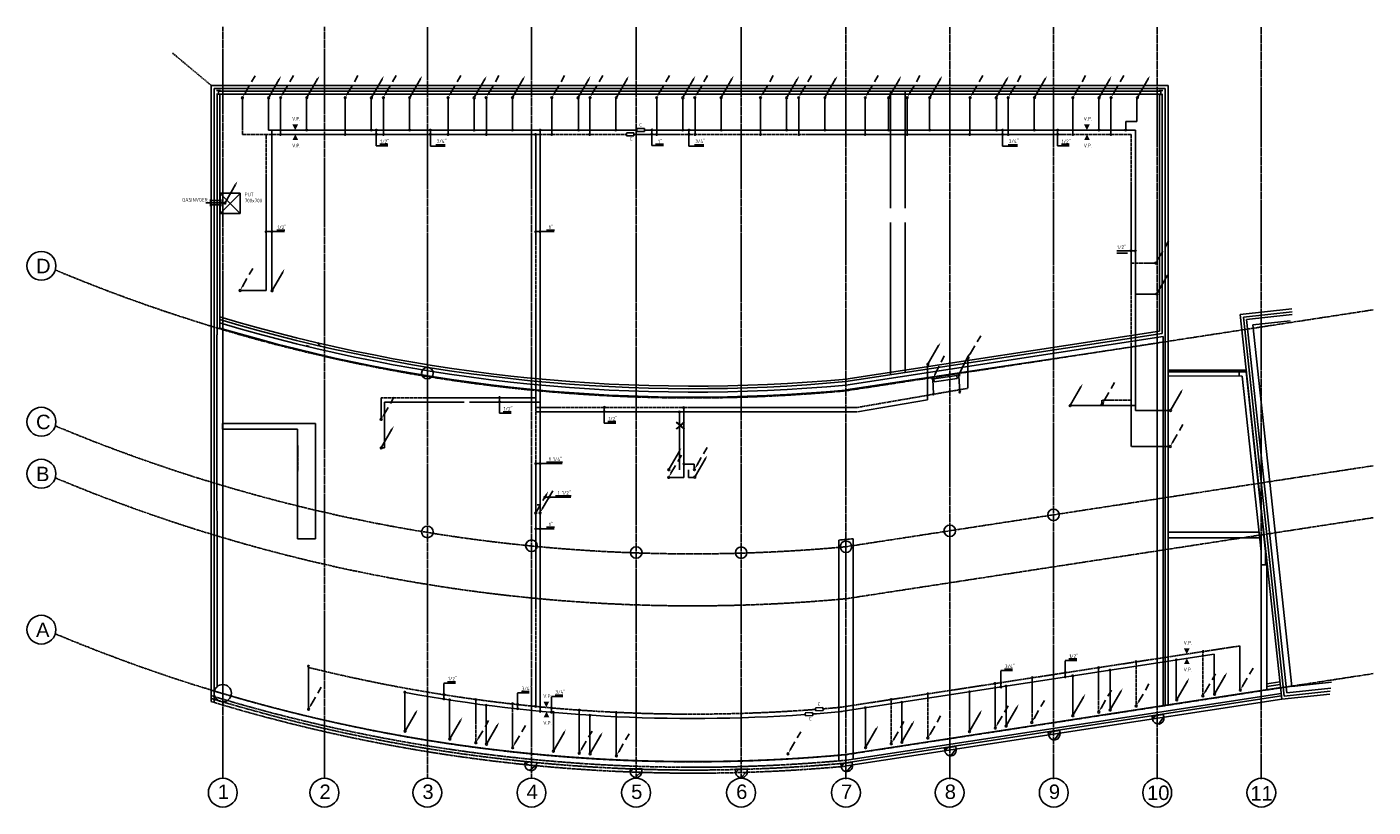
# Model space of a CAD drawing. Extents: x -132501 to 411300, y -42818 to 427495.
# Tile 209 of 256: x 121346 to 167953, y 63395 to 90414. Entities that reach past the tile are written whole.
import ezdxf

# ---------------------------------------------------------------- set-up
doc = ezdxf.new("R2010")
doc.units = 0
doc.header["$LTSCALE"] = 50
for name, pattern in [('CENTER', [2, 1.25, -0.25, 0.25, -0.25]), ('DASHED', [0.75, 0.5, -0.25]), ('HIDDEN', [9.525, 6.35, -3.175])]:
    doc.linetypes.add(name, pattern=pattern)
doc.layers.get('0').update_dxf_attribs({"linetype": 'CONTINUOUS'})
for name, color, linetype in [('56WD', 1, 'CONTINUOUS'), ('BOUW', 1, 'CONTINUOUS'), ('KELDER', 1, 'CONTINUOUS'), ('kruis', 3, 'CONTINUOUS'), ('STRAMIEN', 2, 'CENTER'), ('WL570---_TOEVOER', 3, 'CONTINUOUS')]:
    doc.layers.add(name, color=color, linetype=linetype)
doc.styles.add('ISO25', font='ISO', dxfattribs={"width": 0.9, "height": 125})
doc.styles.get("Standard").update_dxf_attribs({"font": 'ARIAL.TTF'})

# ---------------------------------------------------------------- blocks, each defined once
blk = doc.blocks.new('2', base_point=(6000, 4000))
at = {"layer": 'BOUW', "linetype": 'Continuous'}
for p, q in [((6000, 4075), (6223, 4298)), ((6293, 4000), (6400, 4107))]:
    blk.add_line(p, q, dxfattribs=at)
at = {"layer": 'BOUW', "color": 2, "linetype": 'Continuous'}
for p, q in [((6000, 4000), (6000, 4100)), ((6400, 4000), (6000, 4000)), ((6400, 4100), (6400, 4000))]:
    blk.add_line(p, q, dxfattribs=at)
blk.add_arc((6200, 4100), 200, 0, 180, dxfattribs=at)
blk = doc.blocks.new('AANVOERO')
at = {"color": 2, "linetype": 'Continuous'}
blk.add_line((16, 34), (373, 653), dxfattribs=at)
blk.add_circle((4, 6), 31.2, dxfattribs=at)
blk.add_solid([(351, 666), (395, 641), (436, 761)], dxfattribs=at)
blk = doc.blocks.new('RETOURO')
at = {"color": 2, "linetype": 'HIDDEN'}
blk.add_line((73, 141), (434, 766), dxfattribs=at)
at = {"color": 2, "linetype": 'Continuous'}
blk.add_circle((-6, 0), 31.2, dxfattribs=at)
blk.add_solid([(93, 126), (50, 151), (9, 30)], dxfattribs=at)
blk = doc.blocks.new('CIRC1MM')
at = {"color": 2, "linetype": 'Continuous'}
for p, q in [((-0.5, 0), (0.5, 0)), ((-0.49, 0.1), (0.49, 0.1)), ((-0.46, 0.2), (0.46, 0.2)), ((-0.4, 0.3), (0.4, 0.3)), ((-0.3, 0.4), (0.3, 0.4)), ((-0.49, -0.1), (0.49, -0.1)), ((-0.46, -0.2), (0.46, -0.2)), ((-0.4, -0.3), (0.4, -0.3)), ((-0.3, -0.4), (0.3, -0.4))]:
    blk.add_line(p, q, dxfattribs=at)
blk.add_circle((0, 0), 0.5, dxfattribs=at)
blk = doc.blocks.new('kruis')
at = {"layer": 'WL570---_TOEVOER'}
for p, q in [((201259, 14688), (201006, 14460)), ((201006, 14460), (201043, 14468)), ((201264, 14467), (201013, 14689)), ((201013, 14689), (201048, 14672)), ((201043, 14468), (201294, 14690)), ((201048, 14672), (201048, 14686)), ((201048, 14686), (201301, 14459)), ((201294, 14690), (201259, 14673)), ((201259, 14673), (201259, 14688)), ((201301, 14459), (201264, 14467))]:
    blk.add_line(p, q, dxfattribs=at)
for points in [[(201043, 14468), (201006, 14460), (201259, 14688), (201259, 14673)], [(201259, 14688), (201006, 14460), (201259, 14673)], [(201048, 14672), (201013, 14689), (201264, 14467)], [(201259, 14673), (201294, 14690), (201043, 14468)], [(201043, 14468), (201259, 14673), (201259, 14673)], [(201264, 14467), (201301, 14459), (201048, 14686), (201048, 14672)], [(201048, 14686), (201301, 14459), (201048, 14672)], [(201264, 14467), (201048, 14672), (201048, 14672)], [(201051, 14478), (201253, 14670), (201176, 14589)], [(201220, 14511), (201140, 14600), (201052, 14666)], [(201256, 14476), (201054, 14669), (201131, 14588)], [(201087, 14513), (201167, 14601), (201255, 14668)]]:
    blk.add_solid(points, dxfattribs=at)

msp = doc.modelspace()

# ---------------------------------------------------------------- linework, layer by layer
at = {"color": 1, "linetype": 'Continuous'}
for p, q in [((159084.3073, 82659.984), (159723.5284, 82659.984)), ((159084.3073, 82576.6935), (159454.3827, 82576.6935))]:
    msp.add_line(p, q, dxfattribs=at)
at = {"color": 2, "linetype": 'HIDDEN'}
msp.add_line((138974.0225, 73604.4861), (139331.5189, 74223.6881), dxfattribs=at)
at = {"color": 2}
msp.add_line((139190.5209, 73722.8335), (139551.8389, 74348.6546), dxfattribs=at)
at = {"color": 2, "linetype": 'Continuous'}
for centre in [(138962.2169, 73576.4717), (139111.6247, 73582.172)]:
    msp.add_circle(centre, 31.25, dxfattribs=at)
for points in [[(139309.8683, 74236.1881), (139353.1696, 74211.1881), (139394.0189, 74331.9412)], [(139210.9273, 73707.792), (139167.626, 73732.792), (139126.7766, 73612.0389)]]:
    msp.add_solid(points, dxfattribs=at)
at = {"layer": '56WD', "linetype": 'DASHED'}
for p, q in [((127727.6614, 88386.4286), (126385.3493, 89509.1832)), ((128804.0838, 87933.2191), (128804.0838, 86691.8205)), ((130127.4418, 87933.2191), (130127.4418, 86693.1286)), ((132366.742, 87933.2191), (132366.742, 86693.1286)), ((133693.0739, 87933.2191), (133693.0739, 86693.1286)), ((135926.4264, 87933.2191), (135926.4264, 86693.1286)), ((137252.7582, 87933.2191), (137252.7582, 86693.1286)), ((139521.7968, 87933.2191), (139521.7968, 86693.1286)), ((140830.2856, 87933.2191), (140830.2856, 86693.1286)), ((143149.8794, 87933.2191), (143149.8794, 86693.1286)), ((144479.1851, 87933.2191), (144479.1851, 86693.1286)), ((146745.2498, 87933.2191), (146745.2498, 86693.1286)), ((148074.5555, 87933.2191), (148074.5555, 86693.1286)), ((150370.3586, 87933.2191), (150370.3586, 86693.1286)), ((151824.1482, 87933.2191), (151824.1482, 86693.1286)), ((153989.5198, 87933.2191), (153989.5198, 86693.1286)), ((155321.7993, 87933.2191), (155321.7993, 86693.1286)), ((157561.0995, 87933.2191), (157561.0995, 86693.1286)), ((158878.5098, 87933.2191), (158878.5098, 86693.1286)), ((128804.0838, 86691.8205), (142101.3647, 86691.8205)), ((138963.3614, 73612.9573), (138963.3614, 86691.8205)), ((142357.0414, 86691.8205), (159583.3614, 86691.8205)), ((159583.3614, 75879.3696), (159583.3614, 86691.8205)), ((129632.1327, 81282.3414), (129632.1327, 86688.077)), ((160398.9967, 82229.549), (159582.1663, 82229.549)), ((128741.6557, 81282.3414), (129632.1327, 81282.3414)), ((153928.0562, 77898.6678), (153928.0562, 78907.323)), ((150078.3914, 77231.9296), (153928.0562, 77898.6678)), ((133610.9176, 77570.701), (138963.3614, 77570.701)), ((159583.3614, 77485.87), (158568.2668, 77485.87)), ((138960.9737, 77231.9296), (150078.3914, 77231.9296)), ((144086.8404, 74813.9221), (144086.8404, 77231.9296)), ((144451.7143, 75275.2916), (144085.549, 75275.2916)), ((144451.7143, 75110.5168), (144451.7143, 75275.2916)), ((143595.7434, 74813.9221), (144086.8404, 74813.9221)), ((138963.3614, 66879.7423), (138963.3614, 73543.6791)), ((163344.8826, 68976.7982), (149512.3608, 66850.1589)), ((162064.5721, 67268.6028), (162064.5721, 68779.9607)), ((163344.8826, 67451.7354), (163344.8826, 68976.7982)), ((131094.2525, 66808.3385), (131094.2525, 68282.8305)), ((158451.2512, 66705.1181), (158451.2512, 68224.4416)), ((159745.7874, 66916.4249), (159745.7874, 68423.4662)), ((154867.5681, 66161.0751), (154867.5681, 67673.4791)), ((156146.6922, 66352.9402), (156146.6922, 67870.1342)), ((136886.7465, 65648.9315), (136886.7465, 67123.4236)), ((151266.8813, 65617.7412), (151266.8813, 67119.9024)), ((152536.9145, 65811.2954), (152536.9145, 67315.1598)), ((138157.9551, 65488.4822), (138157.9551, 66964.8428)), ((140468.546, 65287.3569), (140468.546, 66752.4514)), ((141748.3186, 65198.338), (141748.3186, 66676.5862))]:
    msp.add_line(p, q, dxfattribs=at)
at = {"layer": '56WD', "linetype": 'Continuous'}
for p, q in [((129705.1568, 87933.2191), (129705.1568, 86841.8205)), ((131028.5148, 87933.2191), (131028.5148, 86841.8205)), ((133267.815, 87933.2191), (133267.815, 86841.8205)), ((134594.1468, 87933.2191), (134594.1468, 86841.8205)), ((136827.4994, 87933.2191), (136827.4994, 86841.8205)), ((138153.8312, 87933.2191), (138153.8312, 86841.8205)), ((140440.7128, 87933.2191), (140440.7128, 86841.8205)), ((141731.3586, 87933.2191), (141731.3586, 86841.8205)), ((144050.9524, 87933.2191), (144050.9524, 86841.8205)), ((145380.2581, 87933.2191), (145380.2581, 86841.8205)), ((147646.3228, 87933.2191), (147646.3228, 86841.8205)), ((148975.6285, 87933.2191), (148975.6285, 86841.8205)), ((151175.4893, 87933.2191), (151175.4893, 86841.8205)), ((152600.7373, 87933.2191), (152600.7373, 86841.8205)), ((154914.3835, 87933.2191), (154914.3835, 86841.8205)), ((156222.8723, 87933.2191), (156222.8723, 86841.8205)), ((158462.1725, 87933.2191), (158462.1725, 86841.8205)), ((159779.5828, 87933.2191), (159779.5828, 87132.4482)), ((129705.1568, 86841.8205), (142467.6043, 86841.8205)), ((129828.5615, 81295.3048), (129828.5615, 86830.6744)), ((142723.281, 86841.8205), (159733.3614, 86841.8205)), ((159779.5828, 87132.4482), (159387.9763, 87132.4482)), ((159387.9763, 87132.4482), (159387.9763, 86840.4252)), ((160446.7335, 81163.2014), (159730.6809, 81163.2014)), ((152529.7475, 78685.0769), (152529.7475, 77504.2562)), ((153612.8633, 78318.2033), (153646.1676, 77772.1507)), ((152707.8693, 78219.1869), (152739.6714, 77698.4882)), ((133610.9176, 77570.701), (133610.9176, 76854.3759)), ((133730.5862, 77420.701), (133730.5862, 75832.7409)), ((133730.5862, 77420.701), (136480.5342, 77420.701)), ((136674.578, 77420.701), (139113.3614, 77420.701)), ((150103.9894, 77084.1299), (152529.7475, 77504.2562)), ((158560.6229, 77362.1476), (158560.6229, 77485.87)), ((138960.9737, 77081.9296), (150078.3914, 77081.9296)), ((143936.8404, 75077.5618), (143936.8404, 77081.9296)), ((157492.596, 77298.9699), (159733.3628, 77298.9699)), ((133645.6399, 75832.7409), (133730.5862, 75832.7409)), ((144251.9878, 75072.854), (144251.9878, 74813.9221)), ((144251.9878, 74813.9221), (144432.6928, 74813.9221)), ((139008.7294, 73866.3687), (139107.4749, 73866.3687)), ((162448.6653, 67324.9513), (162448.6653, 68687.2496)), ((158849.57, 66775.5537), (158849.57, 68133.9176)), ((161139.9034, 67127.7317), (161139.9034, 68486.038)), ((157555.0338, 66578.3341), (157555.0338, 67934.893)), ((134426.1954, 66052.3718), (134426.1954, 67371.205)), ((153977.3568, 66037.1025), (153977.3568, 67384.8539)), ((155247.8091, 66231.9165), (155247.8091, 67580.1757)), ((135976.9601, 65784.6964), (135976.9601, 67103.5297)), ((137248.1686, 65611.9047), (137248.1686, 66924.0485)), ((139573.9893, 65363.6588), (139573.9893, 66672.5607)), ((150376.7539, 65480.8304), (150376.7539, 66831.29)), ((151637.7563, 65674.04), (151637.7563, 67025.159)), ((140840.9213, 65270.4009), (140840.9213, 66577.0088))]:
    msp.add_line(p, q, dxfattribs=at)
at = {"layer": '56WD', "color": 1, "linetype": 'Continuous'}
for p, q in [((133440.4376, 86297.0065), (133440.4376, 86834.3649)), ((135313.7218, 86284.2122), (135313.7218, 86834.3649)), ((142980.3752, 86303.8484), (142980.3752, 86841.2068)), ((144267.7229, 86284.2122), (144267.7229, 86834.3649)), ((155123.8816, 86284.2122), (155123.8816, 86834.3649)), ((157032.2216, 86297.0065), (157032.2216, 86834.3649)), ((133840.9329, 86297.0065), (133440.4376, 86297.0065)), ((133569.6296, 86348.1835), (133840.9329, 86348.1835)), ((135830.4899, 86284.2122), (135313.7218, 86284.2122)), ((135507.5098, 86335.3892), (135830.4899, 86335.3892)), ((143380.8705, 86303.8484), (142980.3752, 86303.8484)), ((143109.5673, 86355.0254), (143380.8705, 86355.0254)), ((144784.4909, 86284.2122), (144267.7229, 86284.2122)), ((144461.5109, 86335.3892), (144784.4909, 86335.3892)), ((155640.6496, 86284.2122), (155123.8816, 86284.2122)), ((155317.6696, 86335.3892), (155640.6496, 86335.3892)), ((157432.7168, 86297.0065), (157032.2216, 86297.0065)), ((157161.4136, 86348.1835), (157432.7168, 86348.1835)), ((130262.3141, 83324.6836), (129629.2732, 83324.6836)), ((130003.93, 83375.8606), (130275.2333, 83375.8606)), ((139599.0367, 83324.6836), (138965.9959, 83324.6836)), ((139340.6527, 83375.8606), (139611.9559, 83375.8606)), ((137707.573, 77035.7811), (137707.573, 77573.1395)), ((138108.0683, 77035.7811), (137707.573, 77035.7811)), ((137836.7651, 77086.9581), (138108.0683, 77086.9581)), ((141334.7041, 76695.4737), (141334.7041, 77232.8321)), ((141735.1993, 76695.4737), (141334.7041, 76695.4737)), ((141463.8961, 76746.6506), (141735.1993, 76746.6506)), ((139872.1861, 75293.2719), (138965.9959, 75293.2719)), ((139340.6527, 75344.4489), (139885.1053, 75344.4489)), ((140181.7554, 74127.0515), (139275.5651, 74127.0515)), ((139650.222, 74178.2285), (140194.6746, 74178.2285)), ((139599.0367, 73036.5116), (138965.9959, 73036.5116)), ((139340.6527, 73087.6886), (139611.9559, 73087.6886)), ((157420.4179, 68523.8096), (157691.7211, 68523.8096)), ((155467.4791, 68121.6614), (155066.9839, 68121.6614)), ((155066.9839, 67575.6844), (155066.9839, 68113.0428)), ((155196.1759, 68172.8384), (155467.4791, 68172.8384)), ((157691.7211, 68472.6326), (157291.2259, 68472.6326)), ((157291.2259, 67926.6556), (157291.2259, 68464.014)), ((136184.2403, 67684.845), (135783.745, 67684.845)), ((135783.745, 67138.8679), (135783.745, 67676.2263)), ((135912.9371, 67736.022), (136184.2403, 67736.022)), ((138735.9122, 67348.394), (138335.417, 67348.394)), ((138335.417, 66802.417), (138335.417, 67339.7754)), ((138464.609, 67399.571), (138735.9122, 67399.571)), ((139902.7684, 67225.0193), (139502.2731, 67225.0193)), ((139502.2731, 66679.0422), (139502.2731, 67216.4006)), ((139631.4651, 67276.1963), (139902.7684, 67276.1963))]:
    msp.add_line(p, q, dxfattribs=at)
at = {"layer": '56WD'}
for p, q in [((139113.3614, 73612.9573), (139113.3614, 86841.8205)), ((159733.3614, 77125.3016), (159733.3614, 86841.8205)), ((139113.3614, 66714.5231), (139113.3614, 73548.009)), ((162448.6653, 68687.2496), (149530.6948, 66701.2152))]:
    msp.add_line(p, q, dxfattribs=at)
at = {"layer": '56WD', "color": 3, "linetype": 'Continuous'}
for p, q in [((142101.3647, 86741.5423), (142357.0414, 86741.5423)), ((142101.3647, 86638.9132), (142101.3647, 86734.7004)), ((142357.0414, 86741.5423), (142357.0414, 86638.9132)), ((142467.6043, 86892.065), (142723.281, 86892.065)), ((142467.6043, 86789.4359), (142467.6043, 86885.2231)), ((142723.281, 86789.4359), (142467.6043, 86789.4359)), ((142723.281, 86892.065), (142723.281, 86789.4359)), ((142357.0414, 86638.9132), (142101.3647, 86638.9132)), ((127703.9007, 84433.8313), (127703.9007, 84207.9007)), ((127703.9007, 84397.0847), (128054.0489, 84397.0847)), ((128054.0489, 84433.8313), (128054.0489, 84207.9007)), ((127536.4655, 84322.0847), (128169.4034, 84322.0847)), ((127703.9007, 84247.0847), (128054.0489, 84247.0847)), ((152747.5925, 78224.8071), (153539.6819, 78337.0322)), ((153539.6819, 78337.0322), (153553.71, 78238.021)), ((152755.6419, 78123.0016), (152747.6674, 78222.6831)), ((153553.71, 78238.021), (152761.6206, 78125.7959)), ((148292.0895, 66656.5734), (148547.3803, 66670.6166)), ((148297.7265, 66554.0993), (148292.4653, 66649.7418)), ((148547.3803, 66670.6166), (148553.0172, 66568.1424)), ((148649.5088, 66826.9848), (148904.7995, 66841.028)), ((148655.1457, 66724.5106), (148649.8845, 66820.1532)), ((148910.4365, 66738.5538), (148655.1457, 66724.5106)), ((148904.7995, 66841.028), (148910.4365, 66738.5538)), ((148553.0172, 66568.1424), (148297.7265, 66554.0993))]:
    msp.add_line(p, q, dxfattribs=at)
at = {"layer": '56WD', "color": 4, "linetype": 'Continuous'}
msp.add_line((160909.7938, 77125.3016), (159733.3614, 77125.3016), dxfattribs=at)
at = {"layer": '56WD', "color": 4, "linetype": 'DASHED'}
msp.add_line((160888.9108, 75879.3696), (159578.4985, 75879.3696), dxfattribs=at)
at = {"layer": '56WD', "linetype": 'DASHED'}
for start, end in [(256.1338348, 274.40295149), (274.6667613, 275.29221373)]:
    msp.add_arc((144392.814, 122118.857), 55505.3038, start, end, dxfattribs=at)
at = {"layer": '56WD'}
for start, end in [(259.71395647, 274.00813239), (274.28905427, 275.34236439)]:
    msp.add_arc((144392.814, 122118.857), 55655.3038, start, end, dxfattribs=at)
at = {"layer": '56WD', "color": 2, "linetype": 'Continuous'}
for points in [[(130535.5443, 87039.2584), (130735.5443, 87039.2584), (130635.5443, 86839.2584)], [(130539.6424, 86493.1982), (130739.6424, 86493.1982), (130639.6424, 86693.1982)], [(157943.6462, 87039.2584), (158143.6462, 87039.2584), (158043.6462, 86839.2584)], [(157947.7443, 86493.1982), (158147.7443, 86493.1982), (158047.7443, 86693.1982)], [(161402.4926, 68892.3338), (161602.4926, 68892.3338), (161502.4926, 68692.3338)], [(161406.5907, 68346.2736), (161606.5907, 68346.2736), (161506.5907, 68546.2736)], [(139229.7386, 67044.6814), (139429.7386, 67044.6814), (139329.7386, 66844.6814)], [(139233.8367, 66498.6212), (139433.8367, 66498.6212), (139333.8367, 66698.6212)]]:
    msp.add_solid(points, dxfattribs=at)
at = {"layer": 'BOUW', "linetype": 'Continuous'}
for p, q in [((128031.8243, 84651.6508), (128731.8243, 84651.6508)), ((128031.8243, 83951.6508), (128031.8243, 84651.6508)), ((128031.8243, 83949.7361), (128726.752, 84647.0329)), ((128726.752, 83949.7361), (128031.8243, 84647.0329)), ((128731.8243, 84651.6508), (128731.8243, 83951.6508)), ((128731.8243, 83951.6508), (128031.8243, 83951.6508))]:
    msp.add_line(p, q, dxfattribs=at)
at = {"layer": 'KELDER', "linetype": 'Continuous'}
for p, q in [((127727.6614, 79750.1656), (127727.6614, 88386.4286)), ((127727.6614, 88386.4286), (128031.6614, 88386.4286)), ((128031.6614, 88286.4286), (127827.6614, 88286.4286)), ((127827.6614, 88286.4286), (127827.6614, 79750.1656)), ((127977.4614, 88186.3286), (160483.3614, 88186.3286)), ((128031.6614, 88386.4286), (160483.3614, 88382.0062)), ((160483.3614, 88281.3084), (128031.6614, 88286.4286)), ((151250.8614, 88186.3286), (151250.8614, 84135.8286)), ((151750.8614, 88186.3286), (151750.8614, 84135.8286)), ((160483.3614, 88386.3286), (159845.3614, 88386.3286)), ((159945.3614, 88286.3286), (160483.3614, 88286.3286)), ((160857.6614, 88386.4286), (160483.3614, 88386.3286)), ((160483.3614, 88286.3286), (160757.6614, 88286.4286)), ((160604.3614, 88186.3286), (160483.3614, 88186.3286)), ((160757.6614, 88286.4286), (160757.6614, 80941.2649)), ((160856.983, 88386.4286), (160856.983, 78522.5478)), ((160857.6614, 82359.4286), (160857.6614, 88386.4286)), ((127927.6614, 79750.1656), (127927.6614, 88081.4286)), ((160483.3614, 88086.3286), (127976.9614, 88086.3286)), ((128027.6614, 79983.1167), (128027.6614, 88081.4286)), ((160483.3614, 88086.3286), (160604.8614, 88086.3286)), ((160556.6614, 80941.2649), (160556.6614, 88073.4286)), ((160656.6614, 88073.4286), (160656.6614, 80941.2649)), ((151250.8614, 83635.8286), (151250.8614, 78364.3052)), ((151750.8614, 83635.8286), (151750.8614, 78440.2755)), ((160557.6614, 79882.4286), (160556.7991, 80941.2649)), ((160656.6614, 80941.2649), (160656.6614, 79793.4286)), ((160757.6614, 66916.5701), (160757.6614, 80941.2649)), ((160857.6614, 81085.4286), (160857.6614, 66931.9443)), ((163352.1614, 80453.9286), (165141.7614, 80647.0286)), ((164790.3614, 67130.8286), (163352.1614, 80453.9286)), ((163462.2614, 80365.2286), (165152.4614, 80547.6286)), ((164879.0614, 67241.0286), (163462.2614, 80365.2286)), ((163572.4614, 80276.5286), (165150.6614, 80448.4286)), ((164967.7614, 67351.1286), (163572.4614, 80276.5286)), ((127727.6614, 67048.9318), (127727.6614, 79750.1656)), ((127827.6614, 79750.1656), (127827.6614, 67018.6715)), ((127927.9093, 67563.9242), (127923.7935, 79750.1656)), ((128124.6565, 79954.2189), (128128.0143, 66928.9736)), ((149704.3614, 78215.6066), (160557.6614, 79882.4286)), ((160656.6614, 79793.4286), (149704.3614, 78129.3289)), ((165145.1614, 67571.5286), (163792.7614, 80099.1286)), ((131016.3614, 79374.8286), (131115.3614, 79350.8286)), ((131488.3614, 79370.8286), (131407.6614, 79487.0286)), ((149704.3614, 78008.1678), (160682.6614, 79697.4286)), ((160482.6614, 79466.4286), (149704.3614, 77846.8913)), ((160482.6614, 78522.5478), (160482.6614, 79466.4286)), ((160682.6614, 79697.4286), (160682.6614, 78522.5478)), ((160482.6614, 66874.2911), (160482.6614, 78522.5478)), ((160682.6614, 78522.5478), (160682.6614, 66905.0395)), ((160682.6614, 78262.4286), (160682.6614, 78472.4286)), ((160857.6614, 78522.5478), (163560.998, 78522.5478)), ((160857.6614, 78472.4286), (163556.6614, 78472.4286)), ((163421.7614, 78322.3286), (160857.6614, 78324.7683)), ((163316.6614, 78322.4286), (163316.6614, 78472.4286)), ((164077.6614, 72244.4286), (163421.7614, 78322.3286)), ((163556.6614, 78472.4286), (164229.6614, 72241.4286)), ((163560.998, 78522.5478), (164793.8586, 67128.6966)), ((131333.5409, 76679.558), (128116.4559, 76679.558)), ((128116.4559, 76679.558), (128116.4559, 76480.4578)), ((128116.4559, 76480.4578), (130718.5099, 76480.4578)), ((130718.5099, 76480.4578), (130718.5099, 72680.4578)), ((130718.5099, 76480.4578), (130718.5099, 75918.2925)), ((131333.5409, 72680.4578), (131333.5409, 76679.558)), ((164002.6614, 72916.4286), (160857.6614, 72916.4286)), ((160857.6614, 72716.4286), (164025.4614, 72716.4286)), ((130718.5099, 72680.4578), (131333.5409, 72680.4578)), ((164077.6614, 71789.4286), (164077.6614, 72244.4286)), ((164229.6614, 71789.4286), (164077.6614, 71789.4286)), ((164077.6614, 67426.9935), (164077.6614, 71789.4286)), ((164077.6614, 71789.4286), (164277.6614, 71789.4286)), ((164229.6614, 72241.4286), (164229.6614, 71789.4286)), ((164277.6614, 71789.4286), (164277.6614, 67457.7419)), ((164277.6614, 67667.4286), (164728.2275, 67735.2466)), ((166519.2614, 67718.4286), (165145.1614, 67571.5286)), ((166454.2614, 67310.4286), (164790.3614, 67130.8286)), ((166469.8614, 67412.7286), (164879.0614, 67241.0286)), ((166495.2614, 67516.4286), (164967.7614, 67351.1286))]:
    msp.add_line(p, q, dxfattribs=at)
at = {"layer": 'KELDER'}
for p, q in [((149454.3614, 64994.7114), (149454.3614, 72640.0193)), ((149954.3614, 65052.388), (149954.3614, 72686.9379)), ((164750.3905, 67530.4202), (149605.698, 65202.0452)), ((164772.0243, 67330.4849), (149655.0904, 65006.3775)), ((164781.0012, 67247.523), (149694.6044, 64928.1105)), ((164792.9402, 67137.1851), (149724.2399, 64820.4933))]:
    msp.add_line(p, q, dxfattribs=at)
at = {"layer": 'KELDER', "linetype": 'Continuous'}
for points in [[(127907.1614, 88216.4286), (128047.1614, 88216.4286)], [(127977.1614, 88216.4286), (127977.1614, 88086.4286)], [(160676.6614, 88206.4286), (160536.6614, 88206.4286)], [(160606.6614, 88206.4286), (160606.6614, 88076.4286)], [(127909.6614, 88081.4286), (128049.6614, 88081.4286)], [(160676.6614, 88076.4286), (160536.6614, 88076.4286)], [(163792.7614, 80099.1286), (165085.2614, 80238.6286)], [(164277.6614, 67567.4286), (164739.0444, 67635.279)]]:
    msp.add_lwpolyline(points, dxfattribs=at)
at = {"layer": 'KELDER', "linetype": 'DASHED'}
msp.add_lwpolyline([(130726.6614, 75031.4286), (130726.6614, 75930.4286)], dxfattribs=at)
at = {"layer": 'KELDER', "linetype": 'Continuous'}
for centre, radius in [((135210.3614, 78424.8286), 200), ((156888.3614, 73516.8286), 200), ((135210.3614, 72923.8286), 200), ((153296.6614, 72962.4286), 200), ((138813.3614, 72445.8286), 200), ((142441.6614, 72212.4286), 200), ((146075.6614, 72205.4286), 200), ((149704.3614, 72411.8286), 200), ((128127.3614, 67339.8286), 300)]:
    msp.add_circle(centre, radius, dxfattribs=at)
at = {"layer": 'KELDER'}
for centre, radius, start, end in [((144416.5687, 135106.6366), 57135.2192, 253.33088203, 275.33719578), ((144401.0717, 135018.8869), 57135.2192, 253.34710354, 275.33719578), ((144408.925, 134899.6659), 57135.2192, 253.33888327, 275.33719578), ((144389.8158, 134725.3597), 57135.2192, 253.35888491, 275.33719578), ((144389.8158, 129299.3393), 56885.2192, 275.10786133, 275.61368403)]:
    msp.add_arc(centre, radius, start, end, dxfattribs=at)
at = {"layer": 'KELDER', "linetype": 'DASHED'}
for centre in [(144414.0045, 122477.4111), (144423.8811, 122281.7948), (144433.7577, 122183.9867), (144433.7577, 122076.3978)]:
    msp.add_arc(centre, 57507.527, 253.107151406, 275.268581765, dxfattribs=at)
at = {"layer": 'STRAMIEN'}
for p, q in [((128127.3614, 64397.9483), (128127.3614, 90413.8286)), ((131644.3614, 64397.9483), (131644.3614, 90413.8286)), ((135210.3614, 64388.9483), (135210.3614, 90404.8286)), ((138813.3614, 64388.9483), (138813.3614, 90404.8286)), ((142441.3614, 64388.9483), (142441.3614, 90404.8286)), ((146075.3614, 64388.9483), (146075.3614, 90404.8286)), ((149704.3614, 64356.9483), (149704.3614, 90404.8286)), ((153297.3614, 64356.9483), (153297.3614, 90404.8286)), ((156890.3614, 64356.9483), (156890.3614, 90404.8286)), ((160483.3614, 64356.9483), (160483.3614, 90404.8286)), ((164076.3614, 64356.9483), (164076.3614, 90404.8286)), ((167953.3614, 80615.9286), (149704.3614, 77811.8286)), ((167953.3614, 75215.9286), (149704.3614, 72411.8286)), ((167953.3614, 73415.9286), (149714.3614, 70611.8286)), ((167953.3614, 68015.9286), (149714.3614, 65211.8286))]:
    msp.add_line(p, q, dxfattribs=at)
at = {"layer": 'STRAMIEN', "color": 2, "linetype": 'Continuous'}
for centre in [(121845.6614, 82139.4286), (121845.6614, 76739.4286), (121845.6614, 74939.4286), (121845.6614, 69539.4286), (128126.6614, 63894.5483), (131645.6614, 63894.5483), (135208.6614, 63894.5483), (138815.6614, 63894.5483), (142436.6614, 63894.5483), (146071.6614, 63894.5483), (149702.6614, 63894.5483), (153293.6614, 63894.5483), (156898.6614, 63894.5483), (160479.6614, 63894.5483), (164083.6614, 63894.5483)]:
    msp.add_circle(centre, 500, dxfattribs=at)
at = {"layer": 'STRAMIEN'}
for centre, radius, start, end in [((144389.8158, 134699.3393), 57135.2192, 247.28855537, 275.33719578), ((144389.8158, 129299.3393), 57135.2192, 247.28855537, 275.33719578), ((144393.0145, 127520.6084), 57157.0289, 247.29336037, 275.34200078), ((144392.814, 122118.857), 57155.3038, 247.29372398, 275.34236439)]:
    msp.add_arc(centre, radius, start, end, dxfattribs=at)
at = {"layer": 'WL570---_TOEVOER'}
msp.add_line((158596.9343, 77340.2269), (158619.1465, 77423.0874), dxfattribs=at)

# ---------------------------------------------------------------- block references
at = {"linetype": 'Continuous'}
for name, p in [('RETOURO', (128813.0053, 87957.0098)), ('AANVOERO', (129711.1045, 87954.036)), ('RETOURO', (130136.3633, 87962.9575)), ('AANVOERO', (131037.4363, 87957.0098)), ('RETOURO', (132372.6897, 87962.9575)), ('AANVOERO', (133267.815, 87954.036)), ('RETOURO', (133693.0739, 87962.9575)), ('AANVOERO', (134594.1468, 87957.0098)), ('RETOURO', (135932.374, 87962.9575)), ('AANVOERO', (136827.4994, 87954.036)), ('RETOURO', (137252.7582, 87962.9575)), ('AANVOERO', (138153.8312, 87957.0098)), ('RETOURO', (139527.7445, 87962.9575)), ('AANVOERO', (140422.8698, 87954.036)), ('RETOURO', (140848.1286, 87962.9575)), ('AANVOERO', (141749.2016, 87957.0098)), ('RETOURO', (143155.8271, 87962.9575)), ('AANVOERO', (144050.9524, 87954.036)), ('RETOURO', (144476.2113, 87962.9575)), ('AANVOERO', (145377.2843, 87957.0098)), ('RETOURO', (146751.1975, 87962.9575)), ('AANVOERO', (147646.3228, 87954.036)), ('RETOURO', (148071.5817, 87962.9575)), ('AANVOERO', (148972.6547, 87957.0098)), ('RETOURO', (150379.2802, 87962.9575)), ('AANVOERO', (151178.4631, 87954.036)), ('RETOURO', (151830.4948, 87962.9575)), ('AANVOERO', (152600.7373, 87957.0098)), ('RETOURO', (154007.3628, 87962.9575)), ('AANVOERO', (154902.4881, 87954.036)), ('RETOURO', (155327.747, 87962.9575)), ('AANVOERO', (156228.82, 87957.0098)), ('RETOURO', (157567.0472, 87962.9575)), ('AANVOERO', (158462.1725, 87954.036)), ('RETOURO', (158887.4313, 87962.9575)), ('AANVOERO', (159788.5043, 87957.0098)), ('AANVOERO', (128199.5579, 84307.6753)), ('RETOURO', (160439.7749, 82235.3451)), ('RETOURO', (128732.7117, 81283.7169)), ('AANVOERO', (129830.058, 81271.8215)), ('AANVOERO', (160460.5917, 81158.8157)), ('RETOURO', (153935.9907, 78952.2277)), ('AANVOERO', (152538.2867, 78723.2421)), ('AANVOERO', (157462.1276, 77291.612)), ('RETOURO', (158570.5436, 77334.4597)), ('AANVOERO', (160935.027, 77122.4901)), ('RETOURO', (133617.0708, 76820.6308)), ('AANVOERO', (133610.572, 75827.9524)), ('RETOURO', (160935.1531, 75882.5058)), ('RETOURO', (143572.1645, 74812.6449)), ('AANVOERO', (143566.2168, 75071.3688)), ('RETOURO', (144461.3421, 75080.2903)), ('AANVOERO', (144464.3159, 74812.6449)), ('AANVOERO', (162461.9849, 67297.7557)), ('RETOURO', (163363.0579, 67443.4737)), ('RETOURO', (159758.7659, 66893.3137)), ('AANVOERO', (161150.5222, 67104.4562)), ('RETOURO', (162066.4644, 67247.2004)), ('RETOURO', (131103.4036, 66782.8917)), ('AANVOERO', (157552.178, 66551.3223)), ('RETOURO', (158462.1725, 66682.1712)), ('AANVOERO', (158845.7976, 66747.5956)), ('AANVOERO', (134435.1385, 66013.0875)), ('AANVOERO', (153974.6506, 66001.1622)), ('RETOURO', (154881.6712, 66132.0111)), ('AANVOERO', (155244.4795, 66194.4617)), ('RETOURO', (156142.5786, 66325.3106)), ('AANVOERO', (135985.9031, 65745.4121)), ('RETOURO', (136895.8976, 65623.4848)), ('AANVOERO', (137255.7321, 65566.9818)), ('RETOURO', (138168.7004, 65451.0021)), ('AANVOERO', (150379.2802, 65448.0283)), ('RETOURO', (151277.3793, 65587.7987)), ('AANVOERO', (151637.2137, 65635.3801)), ('RETOURO', (152544.2344, 65784.072)), ('AANVOERO', (139569.3782, 65323.1271)), ('RETOURO', (140476.3989, 65257.7027)), ('AANVOERO', (140842.181, 65233.9119)), ('RETOURO', (141761.097, 65168.4875)), ('RETOURO', (147702.8258, 65236.8858))]:
    msp.add_blockref(name, p, dxfattribs=at)
for p, xscale, yscale, zscale in [((159572.1339, 82659.984), 50, 50, 50), ((159572.1339, 82659.984), 25, 25, 25), ((159723.4663, 82653.001), 50, 50, 50)]:
    msp.add_blockref('CIRC1MM', p, dxfattribs=dict(at, xscale=xscale, yscale=yscale, zscale=zscale))
at = {"linetype": 'Continuous', "rotation": 3.490205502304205}
for name, p in [('RETOURO', (152719.6824, 78230.113)), ('AANVOERO', (153606.1962, 78349.7284))]:
    msp.add_blockref(name, p, dxfattribs=at)
at = {"layer": '56WD', "linetype": 'Continuous', "xscale": 50, "yscale": 50, "zscale": 50}
for p in [(130124.468, 86690.1548), (131031.4887, 86841.8205), (132363.7682, 86690.1548), (133270.7888, 86841.8205), (133442.5524, 86839.9341), (133442.5524, 86693.3145), (133690.1, 86690.1548), (134597.1207, 86841.8205), (135313.255, 86839.9341), (135313.255, 86693.3145), (135923.4525, 86690.1548), (136830.4732, 86841.8205), (137249.7844, 86690.1548), (138156.805, 86841.8205), (138953.7903, 86690.1548), (139111.8239, 86841.8205), (139518.823, 86690.1548), (140443.6866, 86841.8205), (140827.3118, 86690.1548), (141734.3324, 86841.8205), (142982.49, 86846.776), (142982.49, 86700.1564), (143146.9056, 86690.1548), (144053.9262, 86841.8205), (144267.2561, 86839.9341), (144267.2561, 86693.3145), (144476.2113, 86690.1548), (145383.2319, 86841.8205), (146742.276, 86690.1548), (147649.2967, 86841.8205), (148071.5817, 86690.1548), (148978.6024, 86841.8205), (150367.3848, 86690.1548), (151178.4631, 86841.8205), (151821.1743, 86690.1548), (152603.7112, 86841.8205), (153986.5459, 86690.1548), (154917.3573, 86841.8205), (155123.4148, 86839.9341), (155123.4148, 86693.3145), (155318.8255, 86690.1548), (156225.8461, 86841.8205), (157034.3363, 86839.9341), (157034.3363, 86693.3145), (157558.1256, 86690.1548), (158465.1463, 86841.8205), (158875.536, 86690.1548), (159385.9652, 86841.8205), (129628.3206, 83321.2948), (129826.3096, 83321.2948), (138965.0433, 83321.2948), (139112.4871, 83321.2948), (137709.6878, 77578.7087), (137709.6878, 77432.0891), (141336.8189, 77238.4013), (141336.8189, 77091.7817), (143933.3764, 77078.3986), (144085.549, 77229.0498), (138965.0433, 75289.8831), (139112.4871, 75289.8831), (144090.3044, 75275.2916), (139274.6125, 74123.6627), (139422.0564, 74123.6627), (138965.0433, 73033.1228), (139112.4871, 73033.1228), (161136.4274, 68492.5939), (162071.4648, 68783.1047), (131094.2525, 68277.0674), (157293.3557, 68049.9469), (158450.7749, 68224.5886), (158841.8504, 68133.8202), (159740.102, 68430.3303), (154862.6271, 67676.1796), (155069.1137, 67698.9757), (155242.7335, 67583.1586), (156150.4825, 67879.6638), (157293.3557, 67903.3272), (157552.5233, 67940.181), (134426.5731, 67377.2325), (135785.8749, 67286.3641), (135785.8749, 67139.7445), (135977.3377, 67109.5571), (136886.7465, 67117.6604), (151263.231, 67120.2654), (152537.2699, 67317.3843), (153981.6745, 67388.2575), (155069.1137, 67552.3561), (137248.1686, 66920.1842), (138158.3328, 66978.406), (138337.5468, 66949.9132), (138337.5468, 66803.2936), (138955.5761, 66883.1575), (139117.9706, 66710.3658), (139504.4029, 66826.5384), (139504.4029, 66679.9188), (139571.6692, 66676.4539), (140470.5061, 66752.7558), (141750.2786, 66672.2149), (150372.9721, 66833.4521), (151633.9581, 67025.0326), (140842.8813, 66570.479)]:
    msp.add_blockref('CIRC1MM', p, dxfattribs=at)
at = {"layer": '56WD', "linetype": 'Continuous', "xscale": 50, "yscale": 50, "zscale": 50, "rotation": 3.490205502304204}
for p in [(152732.8327, 77698.3879), (153644.8806, 77765.7121)]:
    msp.add_blockref('CIRC1MM', p, dxfattribs=at)
at = {"layer": 'KELDER'}
for p, rotation in [((160697.3614, 66596.8286), 188.3959999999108), ((157102.3614, 66047.8286), 188.1500000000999), ((153509.3614, 65493.8286), 187.8480000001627), ((138998.3614, 64934.8286), 173.9530000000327), ((149918.3614, 64942.8286), 186.3249999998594), ((142638.3614, 64713.8286), 178.2820000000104), ((146281.3614, 64714.8286), 181.5830000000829)]:
    msp.add_blockref('2', p, dxfattribs=dict(at, rotation=rotation))
at = {"layer": 'kruis'}
msp.add_blockref('kruis', (-57184.0791, 62034.6897), dxfattribs=at)

# ---------------------------------------------------------------- texts
at = {"layer": '56WD', "color": 2, "linetype": 'Continuous', "style": 'ISO25', "width": 0.9}
for s, p in [('V.P.', (130526.8386, 87170.7076)), ('V.P.', (157934.9405, 87170.7076)), ('C', (142550.5265, 86960.4844)), ('V.P.', (130526.8386, 86243.0192)), ('1/2"', (133582.5488, 86386.5662)), ('3/4"', (135533.3482, 86395.7351)), ('C', (142225.7479, 86467.8647)), ('1"', (143198.4985, 86386.5662)), ('3/4"', (144487.3493, 86395.7351)), ('3/4"', (155343.508, 86395.7351)), ('1/2"', (157174.3328, 86386.5662)), ('V.P.', (157934.9405, 86243.0192)), ('GASINVOER', (126722.4529, 84365.075)), ('1/2"', (130016.8492, 83414.2434)), ('1"', (139418.3203, 83414.2434)), ('1/2"', (159091.996, 82721.7865)), ('1/2"', (137849.6843, 77125.3408)), ('1/2"', (141476.8153, 76785.0334)), ('1 1/4"', (139418.3203, 75382.8316)), ('1 1/2"', (139727.8896, 74216.6113)), ('1"', (139418.3203, 73126.0713)), ('V.P.', (161393.7869, 69023.7829)), ('1/2"', (157433.3371, 68562.1923)), ('3/4"', (155209.0951, 68211.2212)), ('V.P.', (161393.7869, 68096.0945)), ('1/2"', (135925.8563, 67780.8981)), ('3/4"', (138477.5282, 67437.9538)), ('V.P.', (139221.0329, 67176.1305)), ('3/4"', (139644.3843, 67314.579)), ('V.P.', (139221.0329, 66248.4421))]:
    msp.add_text(s, height=125, dxfattribs=at).set_placement(p)
for p in [(148728.5478, 66899.8555), (148431.3169, 66390.1408)]:
    msp.add_text('C', height=125, rotation=3.14858476, dxfattribs=at).set_placement(p)
at = {"layer": 'BOUW', "color": 2, "linetype": 'Continuous', "style": 'ISO25', "width": 0.9}
for s, p in [('700x700', (128885.3261, 84337.1067)), ('PUT', (128885.3261, 84545.44))]:
    msp.add_text(s, height=125, dxfattribs=at).set_placement(p)
at = {"layer": 'STRAMIEN', "color": 3}
for s, p in [('D', (121660.6614, 81883.4286)), ('C', (121660.6614, 76483.4286)), ('B', (121660.6614, 74683.4286)), ('A', (121660.6614, 69283.4286)), ('1', (127955.6614, 63675.5483)), ('2', (131474.6614, 63675.5483)), ('3', (135037.6614, 63675.5483)), ('4', (138644.6614, 63675.5483)), ('5', (142265.6614, 63675.5483)), ('6', (145900.6614, 63675.5483)), ('7', (149531.6614, 63675.5483)), ('8', (153122.6614, 63675.5483)), ('9', (156727.6614, 63675.5483)), ('10', (160126.6614, 63639.5483)), ('11', (163704.6614, 63620.5483))]:
    msp.add_text(s, height=500, dxfattribs=at).set_placement(p)

doc.saveas('drawing.dxf')
